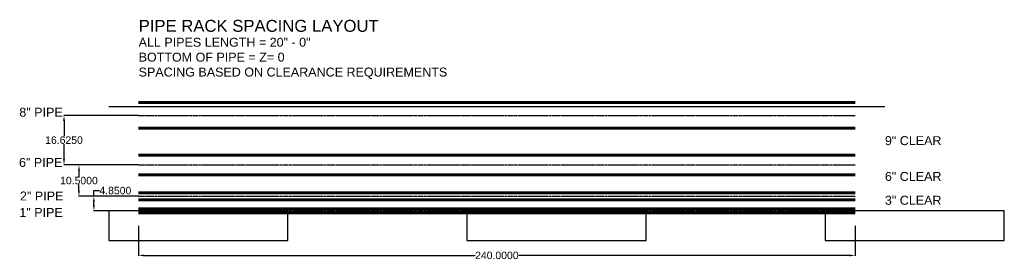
# Model space of a CAD drawing. Header units: inches. Extents: x -40 to 290, y -17 to 64.
import ezdxf

# ---------------------------------------------------------------- set-up
doc = ezdxf.new("R2010")
doc.units = ezdxf.units.IN
doc.header["$MEASUREMENT"] = 0
doc.linetypes.add('CENTER2', pattern=[1.125, 0.75, -0.125, 0.125, -0.125])
for name, color, linetype, lineweight in [('CENTER', 112, 'CENTER2', 30), ('DIM', 150, 'Continuous', 30), ('PIPE', 7, 'Continuous', 60), ('RACK', 6, 'Continuous', 30)]:
    doc.layers.add(name, color=color, linetype=linetype, lineweight=lineweight)
doc.styles.get("Standard").update_dxf_attribs({"font": 'arial.ttf'})
doc.dimstyles.new('Copy of AM_ANSI', dxfattribs={"dimtxt": 2.5, "dimasz": 1.9, "dimexe": 0.1, "dimexo": 0.05, "dimgap": 0.06, "dimtad": 0, "dimtih": 1, "dimtoh": 1, "dimdec": 4, "dimzin": 7, "dimdsep": 46, "dimtxsty": 'Standard', "dimcen": 0, "dimclrd": 256, "dimclre": 256, "dimclrt": 7, "dimadec": 0, "dimazin": 2, "dimtp": 0.1, "dimtm": 0.1, "dimtfac": 0.71, "dimtdec": 4, "dimtofl": 0, "dimtmove": 0, "dimatfit": 3, "dimfxl": 1, "dimtolj": 1, "dimtzin": 7, "dimlwd": -1, "dimlwe": -1, "dimarcsym": 1})

# ---------------------------------------------------------------- blocks, each defined once
blk = doc.blocks.new('*D4')
at = {"layer": 'Defpoints', "color": 0, "transparency": 16777216}
for p in [(0, -5), (240, -5), (240, -15)]:
    blk.add_point(p, dxfattribs=at)
at = {"layer": 'DIM', "linetype": 'ByBlock', "transparency": 16777216}
for p, q in [((0, -5.05), (0, -15.1)), ((240, -5.05), (240, -15.1)), ((1.9, -15), (112.79, -15)), ((238.1, -15), (127.21, -15))]:
    blk.add_line(p, q, dxfattribs=at)
at = {"layer": 'DIM', "transparency": 16777216}
for points in [[(1.9, -14.68), (1.9, -15.32), (0, -15)], [(238.1, -14.68), (238.1, -15.32), (240, -15)]]:
    blk.add_solid(points, dxfattribs=at)
at = {"layer": 'DIM', "color": 7, "transparency": 16777216, "insert": (120, -15), "char_height": 2.5, "attachment_point": 5}
blk.add_mtext('\\A1;240.0000', dxfattribs=at)
blk = doc.blocks.new('*D5')
at = {"layer": 'Defpoints', "color": 0, "transparency": 16777216}
for p in [(-15, 4.85), (0, 4.85), (0, 0)]:
    blk.add_point(p, dxfattribs=at)
at = {"layer": 'DIM', "linetype": 'ByBlock', "transparency": 16777216}
for p, q in [((-15, 4.85), (-15, 6.75)), ((-15, 6.75), (-13.1, 6.75)), ((-0.05, 4.85), (-15.1, 4.85)), ((-15, 1.9), (-15, 2.95)), ((-0.05, 0), (-15.1, 0))]:
    blk.add_line(p, q, dxfattribs=at)
at = {"layer": 'DIM', "transparency": 16777216}
for points in [[(-15.32, 2.95), (-14.68, 2.95), (-15, 4.85)], [(-15.32, 1.9), (-14.68, 1.9), (-15, 0)]]:
    blk.add_solid(points, dxfattribs=at)
at = {"layer": 'DIM', "color": 7, "transparency": 16777216, "insert": (-7.8, 6.75), "char_height": 2.5, "attachment_point": 5}
blk.add_mtext('\\A1;4.8500', dxfattribs=at)
blk = doc.blocks.new('*D6')
at = {"layer": 'Defpoints', "color": 0, "transparency": 16777216}
for p in [(-20, 15.35), (0, 15.35), (0, 4.85)]:
    blk.add_point(p, dxfattribs=at)
at = {"layer": 'DIM', "linetype": 'ByBlock', "transparency": 16777216}
for p, q in [((-0.05, 15.35), (-20.1, 15.35)), ((-20, 13.45), (-20, 11.44)), ((-20, 6.75), (-20, 8.76)), ((-0.05, 4.85), (-20.1, 4.85))]:
    blk.add_line(p, q, dxfattribs=at)
at = {"layer": 'DIM', "transparency": 16777216}
for points in [[(-20.32, 13.45), (-19.68, 13.45), (-20, 15.35)], [(-20.32, 6.75), (-19.68, 6.75), (-20, 4.85)]]:
    blk.add_solid(points, dxfattribs=at)
at = {"layer": 'DIM', "color": 7, "transparency": 16777216, "insert": (-20, 10.1), "char_height": 2.5, "attachment_point": 5}
blk.add_mtext('\\A1;10.5000', dxfattribs=at)
blk = doc.blocks.new('*D7')
at = {"layer": 'Defpoints', "color": 0, "transparency": 16777216}
for p in [(-25, 31.98), (0, 31.98), (0, 15.35)]:
    blk.add_point(p, dxfattribs=at)
at = {"layer": 'DIM', "linetype": 'ByBlock', "transparency": 16777216}
for p, q in [((-0.05, 31.98), (-25.1, 31.98)), ((-25, 30.08), (-25, 25)), ((-25, 17.25), (-25, 22.33)), ((-0.05, 15.35), (-25.1, 15.35))]:
    blk.add_line(p, q, dxfattribs=at)
at = {"layer": 'DIM', "transparency": 16777216}
for points in [[(-25.32, 30.08), (-24.68, 30.08), (-25, 31.98)], [(-25.32, 17.25), (-24.68, 17.25), (-25, 15.35)]]:
    blk.add_solid(points, dxfattribs=at)
at = {"layer": 'DIM', "color": 7, "transparency": 16777216, "insert": (-25, 23.66), "char_height": 2.5, "attachment_point": 5}
blk.add_mtext('\\A1;16.6250', dxfattribs=at)

msp = doc.modelspace()

# ---------------------------------------------------------------- linework, layer by layer
at = {"layer": 'CENTER'}
for p, q in [((0, 31.975), (240, 31.975)), ((0, 15.35), (240, 15.35)), ((0, 4.85), (240, 4.85)), ((0, 0), (240, 0))]:
    msp.add_line(p, q, dxfattribs=at)
at = {"layer": 'PIPE'}
for p, q in [((0, 36.2875), (240, 36.2875)), ((0, 27.6625), (240, 27.6625)), ((0, 18.6625), (240, 18.6625)), ((0, 12.0375), (240, 12.0375)), ((0, 6.0375), (240, 6.0375)), ((0, 3.6625), (240, 3.6625)), ((0, 0.6575), (240, 0.6575)), ((0, -0.6575), (240, -0.6575))]:
    msp.add_line(p, q, dxfattribs=at)
at = {"layer": 'RACK'}
msp.add_line((-10, 35), (250, 35), dxfattribs=at)
for points in [[(-10, -10), (50, -10), (50, 0), (-10, 0)], [(110, -10), (170, -10), (170, 0), (110, 0)], [(230, -10), (290, -10), (290, 0), (230, 0)]]:
    msp.add_lwpolyline(points, close=True, dxfattribs=at)

# ---------------------------------------------------------------- texts
at = {"layer": 'DIM'}
for s, height, p in [('PIPE RACK SPACING LAYOUT', 4, (0, 60)), ('ALL PIPES LENGTH = 20" - 0"', 3, (0, 55)), ('BOTTOM OF PIPE = Z= 0', 3, (0, 50)), ('SPACING BASED ON CLEARANCE REQUIREMENTS ', 3, (0, 45)), ('8" PIPE', 3, (-39.96645, 31.53888)), ('9" CLEAR', 3, (250, 22)), ('6" PIPE', 3, (-40.07556, 14.69582)), ('6" CLEAR', 3, (250, 10)), ('2" PIPE', 3, (-39.74824, 3.43262)), ('3" CLEAR', 3, (250, 2)), ('3', 3, (250, 2)), ('1" PIPE', 3, (-39.96645, -2.07156))]:
    msp.add_text(s, height=height, dxfattribs=at).set_placement(p)

# ---------------------------------------------------------------- dimensions: what is measured, and where the dimension line sits
for base, p1, p2, picture, middle in [((-25, 31.975), (0, 15.35), (0, 31.975), '*D7', (-25, 23.6625)), ((-20, 15.35), (0, 4.85), (0, 15.35), '*D6', (-20, 10.1))]:
    dim = msp.add_linear_dim(base=base, p1=p1, p2=p2, angle=90, dimstyle='Copy of AM_ANSI', dxfattribs=at)
    dim.commit()
    dim.dimension.update_dxf_attribs({"geometry": picture, "text_midpoint": middle})
dim = msp.add_linear_dim(base=(-15, 4.85), p1=(0, 0), p2=(0, 4.85), angle=90, dimstyle='Copy of AM_ANSI', override={"dimtol": 0, "dimlim": 0, "dimtp": 0.1, "dimtm": 0.1, "dimtfac": 0.71, "dimtdec": 4, "dimtolj": 1, "dimtzin": 7}, dxfattribs=at)
dim.commit()
dim.dimension.update_dxf_attribs({"geometry": '*D5', "text_midpoint": (-7.80467, 6.75)})
dim = msp.add_linear_dim(base=(240, -15), p1=(0, -5), p2=(240, -5), dimstyle='Copy of AM_ANSI', override={"dimtol": 0, "dimlim": 0, "dimtp": 0.1, "dimtm": 0.1, "dimtfac": 0.71, "dimtdec": 4, "dimtolj": 1, "dimtzin": 7}, dxfattribs=at)
dim.commit()
dim.dimension.update_dxf_attribs({"geometry": '*D4', "text_midpoint": (120, -15)})

doc.saveas('drawing.dxf')
